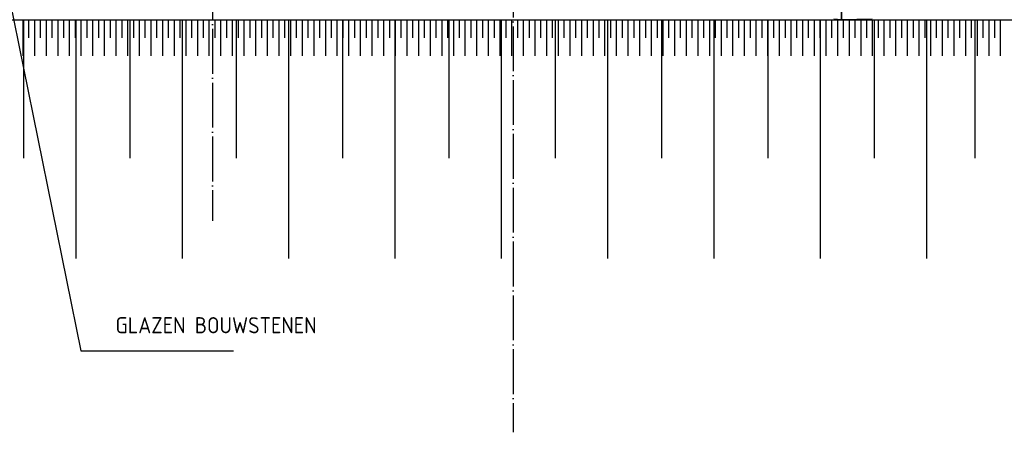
# Model space of a CAD drawing. Extents: x -52900 to 20500, y -12590 to 19148.
# Tile 29 of 39: x -849 to 4651, y 7181 to 9482. Entities that reach past the tile are written whole.
import ezdxf

# ---------------------------------------------------------------- set-up
doc = ezdxf.new("R2010")
doc.units = 0
doc.header["$MEASUREMENT"] = 0
for name, pattern in [('DASHDOT', [300, 250, -25, 0, -25]), ('DASHED', [75, 50, -25]), ('DOT', [50, 0, -50])]:
    doc.linetypes.add(name, pattern=pattern)
for name, color, linetype in [('LAYER01', 7, 'CONTINUOUS'), ('LAYER05', 7, 'CONTINUOUS'), ('LAYER107', 2, 'DOT'), ('LAYER11', 3, 'CONTINUOUS'), ('LAYER90', 3, 'DASHED')]:
    doc.layers.add(name, color=color, linetype=linetype)
doc.styles.get("Standard").update_dxf_attribs({"font": 'isocp.shx'})

msp = doc.modelspace()

# ---------------------------------------------------------------- linework, layer by layer
at = {"layer": 'LAYER01', "color": 1, "linetype": 'DASHDOT'}
msp.add_line((1907.5598, 18747.84395), (1907.5598, 7180.8426), dxfattribs=at)
at = {"layer": 'LAYER01', "color": 5, "linetype": 'Continuous'}
for p, q in [((-1180.4387, 10944.001), (-506.75105, 7635.8444)), ((-506.75105, 7635.8444), (346.25025, 7635.8444))]:
    msp.add_line(p, q, dxfattribs=at)
at = {"layer": 'LAYER01', "color": 1, "linetype": 'Continuous'}
for p, q in [((-827.93715, 9480.78155), (-827.93715, 8708.7822)), ((-535.9391, 9480.78155), (-535.9391, 8150.7797)), ((-233.94055, 9480.78155), (-233.94055, 8708.7822)), ((58.06065, 9480.78155), (58.06065, 8150.7797)), ((360.0592, 9480.78155), (360.0592, 8708.7822)), ((652.06035, 9480.78155), (652.06035, 8150.7797)), ((954.05895, 9480.78155), (954.05895, 8708.7822)), ((1246.0602, 9480.78155), (1246.0602, 8150.7797)), ((1548.0651, 9480.78155), (1548.0651, 8708.7822)), ((1840.05985, 9480.78155), (1840.05985, 8150.7797)), ((2142.06485, 9480.78155), (2142.06485, 8708.7822)), ((2434.0597, 9480.78155), (2434.0597, 8150.7797)), ((2736.06455, 9480.78155), (2736.06455, 8708.7822)), ((3028.0594, 9480.78155), (3028.0594, 8150.7797)), ((3330.0644, 9480.78155), (3330.0644, 8708.7822)), ((3622.05925, 9480.78155), (3622.05925, 8150.7797)), ((3924.06385, 9480.78155), (3924.06385, 8708.7822)), ((4216.05875, 9480.78155), (4216.05875, 8150.7797)), ((4486.56465, 9480.78155), (4486.56465, 8708.7822))]:
    msp.add_line(p, q, dxfattribs=at)
at = {"layer": 'LAYER05', "color": 3, "linetype": 'DASHDOT'}
msp.add_line((227.25025, 10330.8449), (227.25025, 8360.84215), dxfattribs=at)
at = {"layer": 'LAYER11', "color": 1, "linetype": 'Continuous'}
msp.add_line((-12372.7501, 9480.8449), (14001.24815, 9480.8449), dxfattribs=at)
at = {"layer": 'LAYER11', "color": 5, "linetype": 'Continuous'}
for p, q in [((-829.77325, 9280.84335), (-829.77325, 9480.8449)), ((-829.77325, 9380.8426), (-829.77325, 9480.8449)), ((-797.27385, 9380.8426), (-797.27385, 9480.8449)), ((-764.77435, 9280.84335), (-764.77435, 9480.8449)), ((-764.77435, 9380.8426), (-764.77435, 9480.8449)), ((-732.27175, 9380.8426), (-732.27175, 9480.8449)), ((-699.7723, 9280.84335), (-699.7723, 9480.8449)), ((-699.7723, 9380.8426), (-699.7723, 9480.8449)), ((-667.27285, 9380.8426), (-667.27285, 9480.8449)), ((-634.7734, 9280.84335), (-634.7734, 9480.8449)), ((-634.7734, 9380.8426), (-634.7734, 9480.8449)), ((-602.274, 9380.8426), (-602.274, 9480.8449)), ((-569.77455, 9280.84335), (-569.77455, 9480.8449)), ((-569.77455, 9380.8426), (-569.77455, 9480.8449)), ((-537.2751, 9380.8426), (-537.2751, 9480.8449)), ((-504.7756, 9280.84335), (-504.7756, 9480.8449)), ((-504.7756, 9380.8426), (-504.7756, 9480.8449)), ((-472.27615, 9380.8426), (-472.27615, 9480.8449)), ((-439.7704, 9280.84335), (-439.7704, 9480.8449)), ((-439.7704, 9380.8426), (-439.7704, 9480.8449)), ((-407.27095, 9380.8426), (-407.27095, 9480.8449)), ((-374.7715, 9280.84335), (-374.7715, 9480.8449)), ((-374.7715, 9380.8426), (-374.7715, 9480.8449)), ((-342.27205, 9380.8426), (-342.27205, 9480.8449)), ((-309.7726, 9280.84335), (-309.7726, 9480.8449)), ((-309.7726, 9380.8426), (-309.7726, 9480.8449)), ((-277.27315, 9380.8426), (-277.27315, 9480.8449)), ((-244.7737, 9280.84335), (-244.7737, 9480.8449)), ((-244.7737, 9380.8426), (-244.7737, 9480.8449)), ((-212.27425, 9380.8426), (-212.27425, 9480.8449)), ((-179.7748, 9280.84335), (-179.7748, 9480.8449)), ((-179.7748, 9380.8426), (-179.7748, 9480.8449)), ((-147.27535, 9380.8426), (-147.27535, 9480.8449)), ((-114.7759, 9280.84335), (-114.7759, 9480.8449)), ((-114.7759, 9380.8426), (-114.7759, 9480.8449)), ((-82.27015, 9380.8426), (-82.27015, 9480.8449)), ((-49.7707, 9280.84335), (-49.7707, 9480.8449)), ((-49.7707, 9380.8426), (-49.7707, 9480.8449)), ((-17.27125, 9380.8426), (-17.27125, 9480.8449)), ((15.2282, 9280.84335), (15.2282, 9480.8449)), ((15.2282, 9380.8426), (15.2282, 9480.8449)), ((47.72765, 9380.8426), (47.72765, 9480.8449)), ((80.2271, 9280.84335), (80.2271, 9480.8449)), ((80.2271, 9380.8426), (80.2271, 9480.8449)), ((112.72655, 9380.8426), (112.72655, 9480.8449)), ((145.226, 9280.84335), (145.226, 9480.8449)), ((145.226, 9380.8426), (145.226, 9480.8449)), ((177.72545, 9380.8426), (177.72545, 9480.8449)), ((210.2249, 9280.84335), (210.2249, 9480.8449)), ((210.2249, 9380.8426), (210.2249, 9480.8449)), ((242.72435, 9380.8426), (242.72435, 9480.8449)), ((275.2238, 9280.84335), (275.2238, 9480.8449)), ((275.2238, 9380.8426), (275.2238, 9480.8449)), ((307.7296, 9380.8426), (307.7296, 9480.8449)), ((340.22905, 9280.84335), (340.22905, 9480.8449)), ((340.22905, 9380.8426), (340.22905, 9480.8449)), ((372.72845, 9380.8426), (372.72845, 9480.8449)), ((405.22795, 9280.84335), (405.22795, 9480.8449)), ((405.22795, 9380.8426), (405.22795, 9480.8449)), ((437.72735, 9380.8426), (437.72735, 9480.8449)), ((470.2268, 9280.84335), (470.2268, 9480.8449)), ((470.2268, 9380.8426), (470.2268, 9480.8449)), ((502.72625, 9380.8426), (502.72625, 9480.8449)), ((535.22575, 9280.84335), (535.22575, 9480.8449)), ((535.22575, 9380.8426), (535.22575, 9480.8449)), ((567.7252, 9380.8426), (567.7252, 9480.8449)), ((600.22465, 9280.84335), (600.22465, 9480.8449)), ((600.22465, 9380.8426), (600.22465, 9480.8449)), ((632.72405, 9380.8426), (632.72405, 9480.8449)), ((665.22985, 9280.84335), (665.22985, 9480.8449)), ((665.22985, 9380.8426), (665.22985, 9480.8449)), ((697.7293, 9380.8426), (697.7293, 9480.8449)), ((730.22875, 9280.84335), (730.22875, 9480.8449)), ((730.22875, 9380.8426), (730.22875, 9480.8449)), ((762.72815, 9380.8426), (762.72815, 9480.8449)), ((795.2276, 9280.84335), (795.2276, 9480.8449)), ((795.2276, 9380.8426), (795.2276, 9480.8449)), ((827.72715, 9380.8426), (827.72715, 9480.8449)), ((860.22655, 9280.84335), (860.22655, 9480.8449)), ((860.22655, 9380.8426), (860.22655, 9480.8449)), ((892.72595, 9380.8426), (892.72595, 9480.8449)), ((925.22545, 9280.84335), (925.22545, 9480.8449)), ((925.22545, 9380.8426), (925.22545, 9480.8449)), ((957.72485, 9380.8426), (957.72485, 9480.8449)), ((990.22435, 9280.84335), (990.22435, 9480.8449)), ((990.22435, 9380.8426), (990.22435, 9480.8449)), ((1022.72375, 9380.8426), (1022.72375, 9480.8449)), ((1055.22955, 9280.84335), (1055.22955, 9480.8449)), ((1055.22955, 9380.8426), (1055.22955, 9480.8449)), ((1087.729, 9380.8426), (1087.729, 9480.8449)), ((1120.2285, 9280.84335), (1120.2285, 9480.8449)), ((1120.2285, 9380.8426), (1120.2285, 9480.8449)), ((1152.7279, 9380.8426), (1152.7279, 9480.8449)), ((1185.2274, 9280.84335), (1185.2274, 9480.8449)), ((1185.2274, 9380.8426), (1185.2274, 9480.8449)), ((1217.7268, 9380.8426), (1217.7268, 9480.8449)), ((1250.2262, 9280.84335), (1250.2262, 9480.8449)), ((1250.2262, 9380.8426), (1250.2262, 9480.8449)), ((1282.7257, 9380.8426), (1282.7257, 9480.8449)), ((1315.2251, 9280.84335), (1315.2251, 9480.8449)), ((1315.2251, 9380.8426), (1315.2251, 9480.8449)), ((1347.72465, 9380.8426), (1347.72465, 9480.8449)), ((1380.22405, 9280.84335), (1380.22405, 9480.8449)), ((1380.22405, 9380.8426), (1380.22405, 9480.8449)), ((1412.72985, 9380.8426), (1412.72985, 9480.8449)), ((1445.22925, 9280.84335), (1445.22925, 9480.8449)), ((1445.22925, 9380.8426), (1445.22925, 9480.8449)), ((1477.72875, 9380.8426), (1477.72875, 9480.8449)), ((1510.22815, 9280.84335), (1510.22815, 9480.8449)), ((1510.22815, 9380.8426), (1510.22815, 9480.8449)), ((1542.72755, 9380.8426), (1542.72755, 9480.8449)), ((1575.22705, 9280.84335), (1575.22705, 9480.8449)), ((1575.22705, 9380.8426), (1575.22705, 9480.8449)), ((1607.7265, 9380.8426), (1607.7265, 9480.8449)), ((1640.226, 9280.84335), (1640.226, 9480.8449)), ((1640.226, 9380.8426), (1640.226, 9480.8449)), ((1672.7255, 9380.8426), (1672.7255, 9480.8449)), ((1705.2248, 9280.84335), (1705.2248, 9480.8449)), ((1705.2248, 9380.8426), (1705.2248, 9480.8449)), ((1737.7243, 9380.8426), (1737.7243, 9480.8449)), ((1770.2238, 9280.84335), (1770.2238, 9480.8449)), ((1770.2238, 9380.8426), (1770.2238, 9480.8449)), ((1802.7296, 9380.8426), (1802.7296, 9480.8449)), ((1835.2289, 9280.84335), (1835.2289, 9480.8449)), ((1835.2289, 9380.8426), (1835.2289, 9480.8449)), ((1867.7284, 9380.8426), (1867.7284, 9480.8449)), ((1900.22795, 9280.84335), (1900.22795, 9480.8449)), ((1900.22795, 9380.8426), (1900.22795, 9480.8449)), ((1932.72725, 9380.8426), (1932.72725, 9480.8449)), ((1965.22675, 9280.84335), (1965.22675, 9480.8449)), ((1965.22675, 9380.8426), (1965.22675, 9480.8449)), ((1997.72625, 9380.8426), (1997.72625, 9480.8449)), ((2030.22575, 9280.84335), (2030.22575, 9480.8449)), ((2030.22575, 9380.8426), (2030.22575, 9480.8449)), ((2062.72505, 9380.8426), (2062.72505, 9480.8449)), ((2095.22455, 9280.84335), (2095.22455, 9480.8449)), ((2095.22455, 9380.8426), (2095.22455, 9480.8449)), ((2127.7241, 9380.8426), (2127.7241, 9480.8449)), ((2160.22985, 9280.84335), (2160.22985, 9480.8449)), ((2160.22985, 9380.8426), (2160.22985, 9480.8449)), ((2192.7292, 9380.8426), (2192.7292, 9480.8449)), ((2225.2287, 9280.84335), (2225.2287, 9480.8449)), ((2225.2287, 9380.8426), (2225.2287, 9480.8449)), ((2257.7282, 9380.8426), (2257.7282, 9480.8449)), ((2290.2275, 9280.84335), (2290.2275, 9480.8449)), ((2290.2275, 9380.8426), (2290.2275, 9480.8449)), ((2322.727, 9380.8426), (2322.727, 9480.8449)), ((2355.2265, 9280.84335), (2355.2265, 9480.8449)), ((2355.2265, 9380.8426), (2355.2265, 9480.8449)), ((2387.726, 9380.8426), (2387.726, 9480.8449)), ((2420.22535, 9280.84335), (2420.22535, 9480.8449)), ((2420.22535, 9380.8426), (2420.22535, 9480.8449)), ((2452.72485, 9380.8426), (2452.72485, 9480.8449)), ((2485.22435, 9280.84335), (2485.22435, 9480.8449)), ((2485.22435, 9380.8426), (2485.22435, 9480.8449)), ((2517.72365, 9380.8426), (2517.72365, 9480.8449)), ((2550.22945, 9280.84335), (2550.22945, 9480.8449)), ((2550.22945, 9380.8426), (2550.22945, 9480.8449)), ((2582.72895, 9380.8426), (2582.72895, 9480.8449)), ((2615.22845, 9280.84335), (2615.22845, 9480.8449)), ((2615.22845, 9380.8426), (2615.22845, 9480.8449)), ((2647.7278, 9380.8426), (2647.7278, 9480.8449)), ((2680.2273, 9280.84335), (2680.2273, 9480.8449)), ((2680.2273, 9380.8426), (2680.2273, 9480.8449)), ((2712.7268, 9380.8426), (2712.7268, 9480.8449)), ((2745.2263, 9280.84335), (2745.2263, 9480.8449)), ((2745.2263, 9380.8426), (2745.2263, 9480.8449)), ((2777.7256, 9380.8426), (2777.7256, 9480.8449)), ((2810.2251, 9280.84335), (2810.2251, 9480.8449)), ((2810.2251, 9380.8426), (2810.2251, 9480.8449)), ((2842.7246, 9380.8426), (2842.7246, 9480.8449)), ((2875.2239, 9280.84335), (2875.2239, 9480.8449)), ((2875.2239, 9380.8426), (2875.2239, 9480.8449)), ((2907.7297, 9380.8426), (2907.7297, 9480.8449)), ((2940.22925, 9280.84335), (2940.22925, 9480.8449)), ((2940.22925, 9380.8426), (2940.22925, 9480.8449)), ((2972.72875, 9380.8426), (2972.72875, 9480.8449)), ((3005.22805, 9280.84335), (3005.22805, 9480.8449)), ((3005.22805, 9380.8426), (3005.22805, 9480.8449)), ((3037.72755, 9380.8426), (3037.72755, 9480.8449)), ((3070.22705, 9280.84335), (3070.22705, 9480.8449)), ((3070.22705, 9380.8426), (3070.22705, 9480.8449)), ((3102.72635, 9380.8426), (3102.72635, 9480.8449)), ((3135.22585, 9280.84335), (3135.22585, 9480.8449)), ((3135.22585, 9380.8426), (3135.22585, 9480.8449)), ((3167.72535, 9380.8426), (3167.72535, 9480.8449)), ((3200.2247, 9280.84335), (3200.2247, 9480.8449)), ((3200.2247, 9380.8426), (3200.2247, 9480.8449)), ((3232.7244, 9380.8426), (3232.7244, 9480.8449)), ((3265.2237, 9280.84335), (3265.2237, 9480.8449)), ((3265.2237, 9380.8426), (3265.2237, 9480.8449)), ((3297.7295, 9380.8426), (3297.7295, 9480.8449)), ((3330.2288, 9280.84335), (3330.2288, 9480.8449)), ((3330.2288, 9380.8426), (3330.2288, 9480.8449)), ((3362.7285, 9380.8426), (3362.7285, 9480.8449)), ((3395.2278, 9280.84335), (3395.2278, 9480.8449)), ((3395.2278, 9380.8426), (3395.2278, 9480.8449)), ((3427.72715, 9380.8426), (3427.72715, 9480.8449)), ((3460.2268, 9280.84335), (3460.2268, 9480.8449)), ((3460.2268, 9380.8426), (3460.2268, 9480.8449)), ((3492.72615, 9380.8426), (3492.72615, 9480.8449)), ((3525.22545, 9280.84335), (3525.22545, 9480.8449)), ((3525.22545, 9380.8426), (3525.22545, 9480.8449)), ((3557.72515, 9380.8426), (3557.72515, 9480.8449)), ((3590.22445, 9280.84335), (3590.22445, 9480.8449)), ((3590.22445, 9380.8426), (3590.22445, 9480.8449)), ((3622.72415, 9380.8426), (3622.72415, 9480.8449)), ((3655.22955, 9280.84335), (3655.22955, 9480.8449)), ((3655.22955, 9380.8426), (3655.22955, 9480.8449)), ((3687.72925, 9380.8426), (3687.72925, 9480.8449)), ((3720.2286, 9280.84335), (3720.2286, 9480.8449)), ((3720.2286, 9380.8426), (3720.2286, 9480.8449)), ((3752.72825, 9380.8426), (3752.72825, 9480.8449)), ((3785.2276, 9280.84335), (3785.2276, 9480.8449)), ((3785.2276, 9380.8426), (3785.2276, 9480.8449)), ((3817.7269, 9380.8426), (3817.7269, 9480.8449)), ((3850.2266, 9280.84335), (3850.2266, 9480.8449)), ((3850.2266, 9380.8426), (3850.2266, 9480.8449)), ((3882.7259, 9380.8426), (3882.7259, 9480.8449)), ((3915.2252, 9280.84335), (3915.2252, 9480.8449)), ((3915.2252, 9380.8426), (3915.2252, 9480.8449)), ((3947.7249, 9380.8426), (3947.7249, 9480.8449)), ((3980.22425, 9280.84335), (3980.22425, 9480.8449)), ((3980.22425, 9380.8426), (3980.22425, 9480.8449)), ((4012.72355, 9380.8426), (4012.72355, 9480.8449)), ((4045.22935, 9280.84335), (4045.22935, 9480.8449)), ((4045.22935, 9380.8426), (4045.22935, 9480.8449)), ((4077.72905, 9380.8426), (4077.72905, 9480.8449)), ((4110.22835, 9280.84335), (4110.22835, 9480.8449)), ((4110.22835, 9380.8426), (4110.22835, 9480.8449)), ((4142.72765, 9380.8426), (4142.72765, 9480.8449)), ((4175.22735, 9280.84335), (4175.22735, 9480.8449)), ((4175.22735, 9380.8426), (4175.22735, 9480.8449)), ((4207.72665, 9380.8426), (4207.72665, 9480.8449)), ((4240.226, 9280.84335), (4240.226, 9480.8449)), ((4240.226, 9380.8426), (4240.226, 9480.8449)), ((4272.7257, 9380.8426), (4272.7257, 9480.8449)), ((4305.225, 9280.84335), (4305.225, 9480.8449)), ((4305.225, 9380.8426), (4305.225, 9480.8449)), ((4337.7243, 9380.8426), (4337.7243, 9480.8449)), ((4370.224, 9280.84335), (4370.224, 9480.8449)), ((4370.224, 9380.8426), (4370.224, 9480.8449)), ((4402.7298, 9380.8426), (4402.7298, 9480.8449)), ((4435.2291, 9280.84335), (4435.2291, 9480.8449)), ((4435.2291, 9380.8426), (4435.2291, 9480.8449)), ((4467.7284, 9380.8426), (4467.7284, 9480.8449)), ((4500.2281, 9280.84335), (4500.2281, 9480.8449)), ((4500.2281, 9380.8426), (4500.2281, 9480.8449)), ((4532.72745, 9380.8426), (4532.72745, 9480.8449)), ((4565.22715, 9280.84335), (4565.22715, 9480.8449)), ((4565.22715, 9380.8426), (4565.22715, 9480.8449)), ((4597.72645, 9380.8426), (4597.72645, 9480.8449)), ((4630.22575, 9280.84335), (4630.22575, 9480.8449)), ((4630.22575, 9380.8426), (4630.22575, 9480.8449))]:
    msp.add_line(p, q, dxfattribs=at)
at = {"layer": 'LAYER90', "color": 1, "linetype": 'Continuous'}
for p, q in [((3740.62235, 9595.14085), (3740.62235, 9480.8449)), ((3740.62235, 9480.8449), (3740.62235, 9595.14085)), ((3740.62235, 9480.8449), (3698.80945, 9485.24855)), ((3911.74925, 9485.24855), (3740.62235, 9480.8449))]:
    msp.add_line(p, q, dxfattribs=at)

# ---------------------------------------------------------------- texts
at = {"layer": 'LAYER107', "color": 1}
msp.add_text('GLAZEN BOUWSTENEN', height=90, dxfattribs=at).set_placement((-313.74875, 7732.843))

doc.saveas('drawing.dxf')
